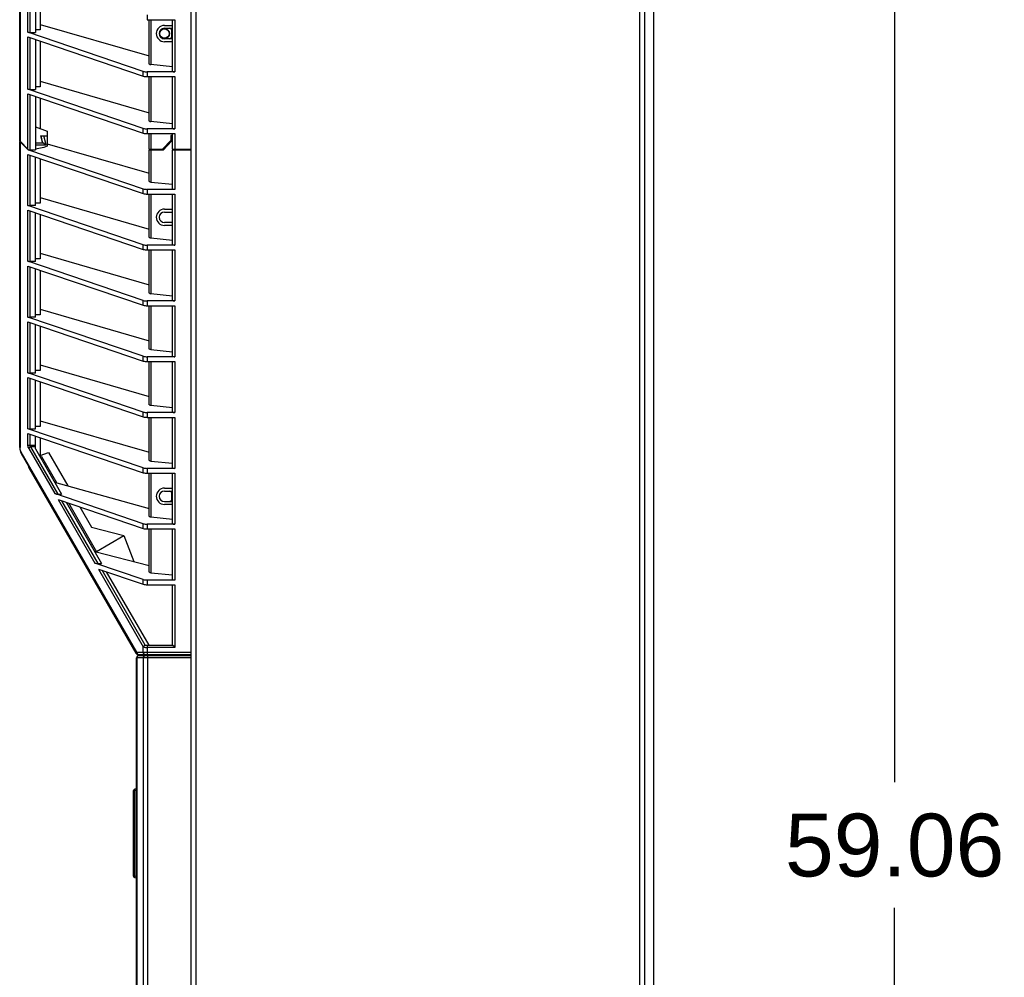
# Model space of a CAD drawing. Header units: inches. Extents: x 0 to 257, y 0 to 106.
# Tile 16 of 28: x 75 to 91, y 50 to 67. Entities that reach past the tile are written whole.
import ezdxf

# ---------------------------------------------------------------- set-up
doc = ezdxf.new("R2010")
doc.units = ezdxf.units.IN
doc.header["$LTSCALE"] = 7.5625
doc.header["$MEASUREMENT"] = 0
doc.layers.get('0').update_dxf_attribs({"linetype": 'CONTINUOUS'})
doc.styles.get("Standard").update_dxf_attribs({"font": 'arial.ttf'})
doc.dimstyles.new('DIMSTYLE_1', dxfattribs={"dimtxt": 1.0625, "dimasz": 1.25, "dimexe": 0.09, "dimexo": 0.07, "dimgap": 0.0425, "dimtad": 0, "dimtih": 1, "dimtoh": 1, "dimzin": 4, "dimdsep": 46, "dimtxsty": 'Standard', "dimblk": '_FILLED', "dimblk1": '_FILLED', "dimblk2": '_FILLED', "dimcen": 0.09, "dimazin": 1, "dimtfac": 1, "dimtofl": 0, "dimtmove": 0, "dimatfit": 3, "dimldrblk": '_FILLED', "dimfxl": 0, "dimtolj": 1, "dimtzin": 4, "dimarcsym": 0})

# ---------------------------------------------------------------- blocks, each defined once
blk = doc.blocks.new('_FILLED')
at = {"color": 0, "linetype": 'ByBlock'}
blk.add_solid([(0, 0), (-1, 0.2), (-1, -0.2)], dxfattribs=at)
blk = doc.blocks.new('*D3')
at = {"color": 2, "linetype": 'Continuous'}
for p, q in [((86.103, 82.225), (90.664, 82.225)), ((89.539, 82.225), (89.539, 53.76)), ((89.539, 23.17), (89.539, 51.635)), ((86.34, 23.17), (90.664, 23.17))]:
    blk.add_line(p, q, dxfattribs=at)
at = {"color": 2, "linetype": 'Continuous', "xscale": 1.25, "yscale": 1.25, "zscale": 1.25}
for p, rotation in [((89.539, 82.225), 90), ((89.539, 23.17), 270)]:
    blk.add_blockref('_FILLED', p, dxfattribs=dict(at, rotation=rotation))
at = {"color": 2, "linetype": 'Continuous', "insert": (89.539, 53.229), "char_height": 1.0625, "width": 3.71283, "attachment_point": 2, "line_spacing_factor": 0.9}
blk.add_mtext('59.06', dxfattribs=at)

msp = doc.modelspace()

# ---------------------------------------------------------------- linework, layer by layer
at = {"color": 7, "linetype": 'Continuous'}
for p, q in [((77.63, 23.17), (77.63, 82.225)), ((85.228, 23.17), (85.228, 82.225)), ((85.307, 82.146), (85.307, 23.17)), ((85.465, 23.17), (85.465, 82.146)), ((77.709, 81.516), (77.709, 23.17)), ((74.726, 64.622), (74.726, 73.351)), ((74.732, 73.345), (74.732, 64.616)), ((74.866, 66.46), (74.866, 67.344)), ((74.9, 67.332), (74.9, 66.456)), ((74.992, 67.301), (74.992, 66.456)), ((75.071, 67.274), (75.071, 66.499)), ((76.886, 66.752), (76.886, 66.672)), ((75.071, 66.593), (76.921, 66.059)), ((76.886, 66.672), (77.354, 66.672)), ((76.921, 65.918), (76.921, 66.672)), ((76.944, 66.672), (76.944, 65.911)), ((77.177, 66.575), (77.315, 66.575)), ((77.177, 66.526), (77.315, 66.526)), ((77.297, 66.506), (77.264, 66.526)), ((77.315, 65.796), (77.315, 66.672)), ((77.354, 66.672), (77.354, 65.788)), ((76.819, 65.795), (74.866, 66.46)), ((74.866, 65.495), (74.866, 66.379)), ((74.866, 66.379), (76.819, 65.715)), ((74.9, 66.456), (74.992, 66.456)), ((74.9, 66.368), (74.9, 65.491)), ((75.071, 66.499), (74.992, 66.499)), ((77.315, 66.349), (77.177, 66.349)), ((77.264, 66.349), (77.297, 66.368)), ((77.297, 66.506), (77.297, 66.368)), ((74.992, 66.336), (74.992, 65.491)), ((75.071, 66.31), (75.071, 65.534)), ((77.315, 66.299), (77.177, 66.299)), ((77.315, 65.874), (76.944, 65.911)), ((76.819, 65.715), (76.819, 65.795)), ((76.886, 65.788), (76.886, 65.707)), ((77.354, 65.788), (76.886, 65.788)), ((76.886, 65.707), (77.354, 65.707)), ((76.921, 64.954), (76.921, 65.707)), ((76.944, 65.707), (76.944, 64.946)), ((77.315, 64.831), (77.315, 65.707)), ((77.354, 65.707), (77.354, 64.823)), ((75.071, 65.534), (74.992, 65.534)), ((75.071, 65.629), (76.921, 65.095)), ((76.819, 64.831), (74.866, 65.495)), ((74.866, 64.482), (74.866, 65.415)), ((74.866, 65.415), (76.819, 64.75)), ((74.9, 65.491), (74.992, 65.491)), ((74.9, 65.403), (74.9, 64.471)), ((74.992, 65.372), (74.992, 64.468)), ((75.071, 65.345), (75.071, 64.827)), ((74.992, 64.855), (75.189, 64.784)), ((77.315, 64.909), (76.944, 64.946)), ((75.081, 64.705), (75.108, 64.595)), ((75.081, 64.705), (75.189, 64.705)), ((75.083, 64.705), (75.112, 64.583)), ((75.173, 64.552), (75.136, 64.705)), ((75.189, 64.784), (75.189, 64.528)), ((76.819, 64.75), (76.819, 64.831)), ((76.886, 64.823), (76.886, 64.742)), ((77.354, 64.823), (76.886, 64.823)), ((76.886, 64.742), (77.354, 64.742)), ((76.921, 64.477), (76.921, 64.742)), ((76.944, 64.742), (76.944, 64.477)), ((77.286, 64.711), (77.286, 64.629)), ((77.293, 64.705), (77.286, 64.711)), ((77.315, 64.711), (77.286, 64.711)), ((77.293, 64.705), (77.315, 64.705)), ((77.295, 64.62), (77.295, 64.705)), ((77.297, 64.705), (77.297, 64.619)), ((77.302, 64.697), (77.297, 64.702)), ((77.302, 64.697), (77.302, 64.62)), ((77.302, 64.697), (77.315, 64.697)), ((77.315, 64.477), (77.315, 64.742)), ((77.354, 64.742), (77.354, 64.471)), ((74.878, 64.471), (74.726, 64.622)), ((74.726, 64.609), (74.733, 64.612)), ((74.726, 59.427), (74.726, 64.609)), ((74.726, 64.609), (74.729, 64.607)), ((74.729, 64.607), (74.732, 64.604)), ((74.739, 64.607), (74.732, 64.604)), ((74.732, 64.604), (74.732, 59.427)), ((74.732, 64.604), (74.869, 64.468)), ((74.876, 64.469), (74.733, 64.612)), ((74.764, 64.584), (74.762, 64.583)), ((74.992, 64.587), (75.102, 64.587)), ((75.134, 64.583), (74.992, 64.583)), ((74.992, 64.552), (75.173, 64.552)), ((75.102, 64.587), (75.108, 64.595)), ((75.134, 64.583), (75.173, 64.552)), ((75.189, 64.528), (75.137, 64.509)), ((75.189, 64.571), (76.921, 64.071)), ((77.286, 64.629), (77.145, 64.477)), ((77.15, 64.471), (77.293, 64.624)), ((77.297, 64.622), (77.155, 64.468)), ((77.155, 64.46), (77.302, 64.62)), ((77.293, 64.624), (77.286, 64.629)), ((77.293, 64.624), (77.295, 64.626)), ((77.297, 64.619), (77.302, 64.62)), ((74.866, 63.527), (74.866, 64.391)), ((74.866, 64.391), (76.819, 63.727)), ((74.869, 64.468), (74.992, 64.468)), ((74.878, 64.471), (74.992, 64.471)), ((74.878, 64.468), (76.819, 63.807)), ((74.896, 64.468), (74.893, 64.471)), ((74.9, 64.38), (74.9, 63.523)), ((74.905, 64.468), (74.905, 64.471)), ((75.137, 64.509), (74.992, 64.478)), ((74.992, 63.523), (74.992, 64.348)), ((76.928, 64.471), (76.921, 64.477)), ((76.921, 64.477), (77.145, 64.477)), ((76.921, 64.46), (76.929, 64.468)), ((76.921, 63.93), (76.921, 64.46)), ((77.155, 64.46), (76.921, 64.46)), ((76.928, 64.471), (77.158, 64.471)), ((77.155, 64.468), (76.929, 64.468)), ((76.944, 64.477), (76.947, 64.471)), ((76.947, 64.468), (76.944, 64.46)), ((76.944, 64.46), (76.944, 63.923)), ((76.972, 64.468), (76.972, 64.471)), ((77.134, 64.469), (77.126, 64.471)), ((77.134, 64.471), (77.134, 64.469)), ((77.145, 64.477), (77.15, 64.471)), ((77.152, 64.471), (77.152, 64.468)), ((77.155, 64.46), (77.155, 64.468)), ((77.322, 64.471), (77.315, 64.477)), ((77.315, 64.477), (77.63, 64.477)), ((77.315, 64.46), (77.323, 64.468)), ((77.315, 63.808), (77.315, 64.46)), ((77.63, 64.46), (77.315, 64.46)), ((77.322, 64.471), (77.63, 64.471)), ((77.622, 64.468), (77.323, 64.468)), ((77.354, 64.468), (77.354, 63.799)), ((77.385, 64.468), (77.38, 64.471)), ((77.396, 64.468), (77.396, 64.471)), ((77.63, 64.46), (77.622, 64.468)), ((75.071, 64.321), (75.071, 63.566)), ((76.944, 63.923), (77.315, 63.886)), ((76.819, 63.727), (76.819, 63.807)), ((76.886, 63.799), (76.886, 63.719)), ((77.354, 63.799), (76.886, 63.799)), ((76.886, 63.719), (77.354, 63.719)), ((76.921, 62.985), (76.921, 63.719)), ((76.944, 63.719), (76.944, 62.978)), ((77.315, 62.863), (77.315, 63.719)), ((77.354, 63.719), (77.354, 62.854)), ((76.819, 62.862), (74.866, 63.527)), ((74.992, 63.523), (74.9, 63.523)), ((75.071, 63.566), (74.992, 63.566)), ((75.071, 63.66), (76.921, 63.126)), ((74.866, 62.582), (74.866, 63.446)), ((74.866, 63.446), (76.819, 62.782)), ((74.9, 63.435), (74.9, 62.578)), ((74.992, 62.578), (74.992, 63.403)), ((75.071, 63.377), (75.071, 62.621)), ((77.177, 63.464), (77.315, 63.464)), ((77.177, 63.415), (77.315, 63.415)), ((77.315, 63.238), (77.177, 63.238)), ((77.315, 63.189), (77.177, 63.189)), ((76.819, 62.782), (76.819, 62.862)), ((76.886, 62.854), (76.886, 62.774)), ((77.354, 62.854), (76.886, 62.854)), ((76.944, 62.978), (77.315, 62.941)), ((75.071, 62.716), (76.921, 62.181)), ((76.886, 62.774), (77.354, 62.774)), ((76.921, 62.04), (76.921, 62.774)), ((76.944, 62.774), (76.944, 62.033)), ((77.315, 61.918), (77.315, 62.774)), ((77.354, 62.774), (77.354, 61.91)), ((76.819, 61.917), (74.866, 62.582)), ((74.992, 62.578), (74.9, 62.578)), ((75.071, 62.621), (74.992, 62.621)), ((74.866, 61.637), (74.866, 62.501)), ((74.866, 62.501), (76.819, 61.837)), ((74.9, 62.49), (74.9, 61.633)), ((74.992, 61.633), (74.992, 62.458)), ((75.071, 62.432), (75.071, 61.676)), ((76.944, 62.033), (77.315, 61.996)), ((76.819, 61.837), (76.819, 61.917)), ((76.886, 61.91), (76.886, 61.829)), ((77.354, 61.91), (76.886, 61.91)), ((75.071, 61.676), (74.992, 61.676)), ((75.071, 61.771), (76.921, 61.236)), ((76.886, 61.829), (77.354, 61.829)), ((76.921, 61.096), (76.921, 61.829)), ((76.944, 61.829), (76.944, 61.088)), ((77.315, 60.973), (77.315, 61.829)), ((77.354, 61.829), (77.354, 60.965)), ((76.819, 60.973), (74.866, 61.637)), ((74.866, 60.692), (74.866, 61.556)), ((74.866, 61.556), (76.819, 60.892)), ((74.992, 61.633), (74.9, 61.633)), ((74.9, 61.545), (74.9, 60.688)), ((74.992, 60.688), (74.992, 61.514)), ((75.071, 61.487), (75.071, 60.731)), ((76.944, 61.088), (77.315, 61.051)), ((76.819, 60.892), (76.819, 60.973)), ((76.886, 60.965), (76.886, 60.884)), ((77.354, 60.965), (76.886, 60.965)), ((76.886, 60.884), (77.354, 60.884)), ((76.921, 60.151), (76.921, 60.884)), ((76.944, 60.884), (76.944, 60.143)), ((77.315, 60.028), (77.315, 60.884)), ((77.354, 60.884), (77.354, 60.02)), ((76.819, 60.028), (74.866, 60.692)), ((74.992, 60.688), (74.9, 60.688)), ((75.071, 60.731), (74.992, 60.731)), ((75.071, 60.826), (76.921, 60.291)), ((74.866, 59.747), (74.866, 60.611)), ((74.866, 60.611), (76.819, 59.947)), ((74.9, 60.6), (74.9, 59.743)), ((74.992, 59.743), (74.992, 60.569)), ((75.071, 60.542), (75.071, 59.786)), ((76.819, 59.947), (76.819, 60.028)), ((76.886, 60.02), (76.886, 59.939)), ((77.354, 60.02), (76.886, 60.02)), ((76.944, 60.143), (77.315, 60.106)), ((75.071, 59.881), (76.921, 59.347)), ((76.886, 59.939), (77.354, 59.939)), ((76.921, 59.206), (76.921, 59.939)), ((76.944, 59.939), (76.944, 59.198)), ((77.315, 59.083), (77.315, 59.939)), ((77.354, 59.939), (77.354, 59.075)), ((76.819, 59.083), (74.866, 59.747)), ((74.9, 59.743), (74.992, 59.743)), ((75.071, 59.786), (74.992, 59.786)), ((74.866, 59.468), (74.866, 59.667)), ((74.866, 59.667), (76.819, 59.002)), ((74.9, 59.655), (74.9, 59.468)), ((74.992, 59.406), (74.992, 59.624)), ((75.071, 59.597), (75.071, 59.27)), ((74.726, 59.427), (74.732, 59.427)), ((76.707, 55.964), (74.754, 59.348)), ((74.866, 59.468), (74.992, 59.468)), ((74.879, 59.414), (75.322, 58.647)), ((75.376, 58.638), (74.913, 59.441)), ((74.992, 59.441), (74.913, 59.441)), ((74.992, 59.406), (75.435, 58.638)), ((75.071, 59.291), (75.214, 59.343)), ((75.214, 59.343), (75.539, 58.781)), ((74.753, 59.329), (76.707, 55.944)), ((75.103, 59.272), (75.078, 59.257)), ((75.357, 58.832), (75.103, 59.272)), ((76.944, 59.198), (77.315, 59.161)), ((74.881, 59.086), (76.694, 55.944)), ((76.819, 59.002), (76.819, 59.083)), ((76.886, 59.075), (76.886, 58.994)), ((77.354, 59.075), (76.886, 59.075)), ((75.317, 58.843), (76.921, 58.393)), ((76.886, 58.994), (77.354, 58.994)), ((76.921, 58.261), (76.921, 58.994)), ((76.944, 58.994), (76.944, 58.253)), ((77.315, 58.138), (77.315, 58.994)), ((77.354, 58.994), (77.354, 58.13)), ((77.177, 58.74), (77.315, 58.74)), ((77.177, 58.691), (77.315, 58.691)), ((77.297, 58.671), (77.264, 58.691)), ((76.819, 58.138), (75.322, 58.647)), ((75.376, 58.638), (75.435, 58.638)), ((75.38, 58.547), (76.001, 57.471)), ((75.38, 58.547), (76.819, 58.057)), ((76.055, 57.463), (75.441, 58.526)), ((77.177, 58.513), (77.315, 58.513)), ((77.264, 58.513), (77.297, 58.533)), ((77.297, 58.671), (77.297, 58.533)), ((75.514, 58.501), (76.114, 57.463)), ((76.035, 57.658), (75.556, 58.487)), ((75.746, 58.423), (75.942, 58.082)), ((77.315, 58.464), (77.177, 58.464)), ((76.944, 58.253), (77.315, 58.217)), ((75.942, 58.082), (76.488, 57.936)), ((76.819, 58.057), (76.819, 58.138)), ((76.886, 58.13), (76.886, 58.05)), ((77.354, 58.13), (76.886, 58.13)), ((76.886, 58.05), (77.354, 58.05)), ((76.921, 57.316), (76.921, 58.05)), ((76.944, 58.05), (76.944, 57.308)), ((77.315, 57.194), (77.315, 58.05)), ((77.354, 58.05), (77.354, 57.185)), ((76.028, 57.67), (76.488, 57.936)), ((76.488, 57.936), (76.66, 57.497)), ((75.996, 57.668), (76.921, 57.43)), ((76.819, 57.193), (76.001, 57.471)), ((76.055, 57.463), (76.114, 57.463)), ((76.059, 57.371), (76.818, 56.056)), ((76.059, 57.371), (76.819, 57.113)), ((76.852, 56.083), (76.12, 57.351)), ((76.193, 57.325), (76.911, 56.083)), ((76.819, 57.113), (76.819, 57.193)), ((76.886, 57.185), (76.886, 57.105)), ((77.354, 57.185), (76.886, 57.185)), ((76.944, 57.308), (77.315, 57.272)), ((76.886, 57.105), (77.354, 57.105)), ((77.315, 56.243), (77.315, 57.105)), ((77.354, 57.105), (77.354, 56.044)), ((77.315, 56.162), (77.315, 56.243)), ((76.819, 55.964), (76.819, 56.054)), ((76.852, 56.083), (77.316, 56.083)), ((76.886, 56.083), (76.886, 55.925)), ((77.354, 56.044), (76.886, 56.044)), ((77.316, 56.083), (77.315, 56.162)), ((77.34, 56.059), (77.321, 56.078)), ((76.695, 55.959), (76.697, 55.963)), ((76.705, 49.527), (76.705, 55.866)), ((77.63, 55.866), (76.705, 55.866)), ((76.707, 55.964), (77.63, 55.964)), ((76.707, 55.936), (76.711, 55.931)), ((76.71, 55.866), (76.71, 49.527)), ((76.723, 55.926), (76.729, 55.925)), ((76.729, 55.925), (77.63, 55.925)), ((76.744, 55.905), (77.63, 55.905)), ((76.82, 49.527), (76.82, 55.866)), ((76.888, 55.905), (76.888, 49.488)), ((77.276, 55.925), (77.276, 55.905)), ((77.591, 55.905), (77.591, 55.925)), ((76.654, 52.168), (76.654, 53.621)), ((76.671, 53.621), (76.654, 53.621)), ((76.705, 53.645), (76.671, 53.641)), ((76.671, 53.621), (76.705, 53.625)), ((76.671, 53.621), (76.671, 52.168)), ((76.654, 52.168), (76.671, 52.168)), ((76.705, 52.163), (76.671, 52.168)), ((76.671, 52.148), (76.705, 52.144))]:
    msp.add_line(p, q, dxfattribs=at)
for points in [[(74.733, 59.409), (74.733, 59.415), (74.733, 59.421), (74.732, 59.427)], [(74.754, 59.348), (74.75, 59.355), (74.746, 59.362), (74.744, 59.369), (74.741, 59.376), (74.739, 59.382), (74.737, 59.389), (74.736, 59.396), (74.734, 59.402), (74.733, 59.409)], [(74.754, 59.348), (74.752, 59.345), (74.751, 59.341), (74.751, 59.338), (74.751, 59.334), (74.752, 59.331), (74.753, 59.329)], [(74.879, 59.414), (74.875, 59.422), (74.872, 59.431), (74.869, 59.44), (74.868, 59.449), (74.867, 59.458), (74.866, 59.468)], [(74.913, 59.441), (74.906, 59.439), (74.899, 59.435), (74.893, 59.431), (74.887, 59.426), (74.883, 59.42), (74.879, 59.414)], [(74.913, 59.441), (74.91, 59.444), (74.908, 59.446), (74.906, 59.449), (74.904, 59.452), (74.903, 59.454), (74.901, 59.457), (74.901, 59.46), (74.9, 59.463), (74.9, 59.465), (74.9, 59.468)], [(74.944, 58.999), (74.942, 58.996), (74.941, 58.992), (74.94, 58.989), (74.94, 58.986), (74.94, 58.983), (74.941, 58.981)], [(76.818, 56.056), (76.822, 56.062), (76.826, 56.067), (76.831, 56.072), (76.838, 56.076), (76.844, 56.08), (76.852, 56.083)], [(76.818, 56.056), (76.818, 56.056), (76.819, 56.055), (76.819, 56.055), (76.819, 56.055), (76.819, 56.054), (76.819, 56.054)], [(76.819, 56.054), (76.823, 56.06), (76.827, 56.066), (76.833, 56.072), (76.839, 56.076), (76.846, 56.08), (76.853, 56.083)], [(76.819, 56.054), (76.825, 56.051), (76.831, 56.049), (76.839, 56.047), (76.847, 56.046), (76.856, 56.045), (76.866, 56.045), (76.876, 56.044), (76.886, 56.044)], [(77.321, 56.078), (77.318, 56.081), (77.316, 56.083)], [(77.354, 56.044), (77.347, 56.052), (77.34, 56.059)], [(76.694, 55.944), (76.693, 55.947), (76.693, 55.95), (76.693, 55.953), (76.694, 55.956), (76.695, 55.959)], [(76.697, 55.96), (76.698, 55.955), (76.7, 55.948), (76.703, 55.942), (76.707, 55.936)], [(76.707, 55.944), (76.705, 55.947), (76.705, 55.95), (76.704, 55.954), (76.705, 55.957), (76.706, 55.961), (76.707, 55.964)], [(76.707, 55.964), (76.708, 55.956), (76.71, 55.949), (76.713, 55.942)], [(76.744, 55.905), (76.739, 55.905), (76.734, 55.903), (76.729, 55.901), (76.724, 55.898), (76.72, 55.894), (76.717, 55.889), (76.714, 55.884), (76.712, 55.878), (76.71, 55.872), (76.71, 55.866)], [(76.711, 55.931), (76.717, 55.928), (76.723, 55.926)], [(76.713, 55.942), (76.717, 55.936), (76.722, 55.931), (76.728, 55.928), (76.734, 55.926), (76.741, 55.925)], [(76.853, 55.925), (76.846, 55.926), (76.84, 55.928), (76.834, 55.931), (76.829, 55.936), (76.825, 55.942), (76.822, 55.949), (76.82, 55.956), (76.819, 55.964)], [(76.82, 55.866), (76.82, 55.872), (76.822, 55.878), (76.824, 55.884), (76.826, 55.889), (76.83, 55.894), (76.834, 55.898), (76.838, 55.901), (76.843, 55.903), (76.849, 55.905), (76.854, 55.905)], [(76.671, 53.641), (76.67, 53.64), (76.67, 53.639), (76.67, 53.637), (76.67, 53.635), (76.67, 53.632), (76.67, 53.629), (76.67, 53.625), (76.671, 53.621)], [(76.671, 52.168), (76.67, 52.164), (76.67, 52.16), (76.67, 52.157), (76.67, 52.154), (76.67, 52.152), (76.67, 52.15), (76.67, 52.149), (76.671, 52.148)]]:
    msp.add_lwpolyline(points, dxfattribs=at)
for radius in [0.0846, 0.0787]:
    msp.add_circle((77.177, 66.437), radius, dxfattribs=at)
for centre, radius, start, end in [((77.177, 66.437), 0.138, 90, 270), ((77.177, 66.437), 0.0886, 90, 270), ((77.177, 63.326), 0.138, 90, 270), ((77.177, 63.326), 0.0886, 90, 270), ((74.923, 59.427), 0.197, 180, 210), ((74.915, 59.105), 0.0394, 167.2076, 210), ((77.177, 58.602), 0.138, 90, 270), ((77.177, 58.602), 0.0886, 90, 270), ((76.729, 55.964), 0.0394, 210, 270), ((76.744, 55.866), 0.0394, 90, 180), ((76.741, 55.964), 0.0394, 210, 270), ((77.197, 55.944), 0.0394, 270, 329.8882), ((77.197, 55.944), 0.0787, 329.8882, 345.4188), ((76.673, 53.621), 0.0197, 97.125, 180), ((76.673, 52.168), 0.0197, 180, 262.875)]:
    msp.add_arc(centre, radius, start, end, dxfattribs=at)
for centre, major_axis, ratio, start_param, end_param in [((74.9, 66.464), (0.0394, 0), 0.212557, -2.582993, -1.570796), ((76.961, 65.918), (0.0394, 0), 0.212557, -3.141593, -2.007423), ((76.886, 65.804), (0.0787, 0), 0.212557, -2.582993, -1.570796), ((76.886, 65.724), (0.0787, 0), 0.212557, -2.582993, -1.570796), ((77.354, 65.796), (0.0394, 0), 0.212557, 3.141593, 4.712389), ((74.9, 65.5), (0.0394, 0), 0.212557, -2.582993, -1.570796), ((76.961, 64.954), (0.0394, 0), 0.212557, -3.141593, -2.007423), ((76.886, 64.84), (0.0787, 0), 0.212557, -2.582993, -1.570796), ((76.886, 64.759), (0.0787, 0), 0.212557, -2.582993, -1.570796), ((77.354, 64.831), (0.0394, 0), 0.212557, 3.141593, 4.712389), ((76.961, 63.93), (0.0394, 0), 0.212557, -3.141593, -2.007423), ((76.886, 63.816), (0.0787, 0), 0.212557, -2.582993, -1.570796), ((76.886, 63.736), (0.0787, 0), 0.212557, -2.582993, -1.570796), ((77.354, 63.808), (0.0394, 0), 0.212557, -3.141593, -1.570796), ((74.9, 63.531), (0.0394, 0), 0.212557, -2.582993, -1.570796), ((76.886, 62.871), (0.0787, 0), 0.212557, -2.582993, -1.570796), ((76.961, 62.985), (0.0394, 0), 0.212557, -3.141593, -2.007423), ((77.354, 62.863), (0.0394, 0), 0.212557, -3.141593, -1.570796), ((76.886, 62.791), (0.0787, 0), 0.212557, -2.582993, -1.570796), ((74.9, 62.586), (0.0394, 0), 0.212557, -2.582993, -1.570796), ((76.961, 62.04), (0.0394, 0), 0.212557, -3.141593, -2.007423), ((76.886, 61.926), (0.0787, 0), 0.212557, -2.582993, -1.570796), ((77.354, 61.918), (0.0394, 0), 0.212557, -3.141593, -1.570796), ((76.886, 61.846), (0.0787, 0), 0.212557, -2.582993, -1.570796), ((74.9, 61.641), (0.0394, 0), 0.212557, -2.582993, -1.570796), ((76.961, 61.096), (0.0394, 0), 0.212557, -3.141593, -2.007423), ((76.886, 60.981), (0.0787, 0), 0.212557, -2.582993, -1.570796), ((76.886, 60.901), (0.0787, 0), 0.212557, -2.582993, -1.570796), ((77.354, 60.973), (0.0394, 0), 0.212557, -3.141593, -1.570796), ((74.9, 60.696), (0.0394, 0), 0.212557, -2.582993, -1.570796), ((76.886, 60.037), (0.0787, 0), 0.212557, -2.582993, -1.570796), ((76.961, 60.151), (0.0394, 0), 0.212557, -3.141593, -2.007423), ((77.354, 60.028), (0.0394, 0), 0.212557, 3.141593, 4.712389), ((76.886, 59.956), (0.0787, 0), 0.212557, -2.582993, -1.570796), ((74.9, 59.752), (0.0394, 0), 0.212557, -2.582993, -1.570796), ((76.961, 59.206), (0.0394, 0), 0.212557, -3.141593, -2.007423), ((76.886, 59.092), (0.0787, 0), 0.212557, -2.582993, -1.570796), ((77.354, 59.083), (0.0394, 0), 0.212557, 3.141593, 4.712389), ((76.886, 59.011), (0.0787, 0), 0.212557, -2.582993, -1.570796), ((75.353, 58.653), (0.0488, -0.0073), 0.248836, -2.20005, -1.029139), ((76.961, 58.261), (0.0394, 0), 0.212557, -3.141593, -2.007423), ((76.886, 58.147), (0.0787, 0), 0.212557, -2.582993, -1.570796), ((76.886, 58.066), (0.0787, 0), 0.212557, -2.582993, -1.570796), ((77.354, 58.138), (0.0394, 0), 0.212557, 3.141593, 4.712389), ((76.031, 57.477), (0.0488, -0.0073), 0.248836, -2.20005, -1.029139), ((76.886, 57.202), (0.0787, 0), 0.212557, -2.582993, -1.570796), ((76.961, 57.316), (0.0394, 0), 0.212557, -3.141593, -2.007423), ((77.354, 57.194), (0.0394, 0), 0.212557, 3.141593, 4.712389), ((76.886, 57.121), (0.0787, 0), 0.212557, -2.582993, -1.570796)]:
    msp.add_ellipse(centre, major_axis=major_axis, ratio=ratio, start_param=start_param, end_param=end_param, dxfattribs=at)

# ---------------------------------------------------------------- dimensions: what is measured, and where the dimension line sits
at = {"color": 2, "linetype": 'Continuous'}
dim = msp.add_linear_dim(base=(89.5392, 23.17), p1=(86.0334, 82.2251), p2=(86.2696, 23.17), angle=270, dimstyle='DIMSTYLE_1', dxfattribs=at)
dim.commit()
dim.dimension.update_dxf_attribs({"geometry": '*D3', "text_midpoint": (89.535, 52.6916), "dimtype": 160})

doc.saveas('drawing.dxf')
